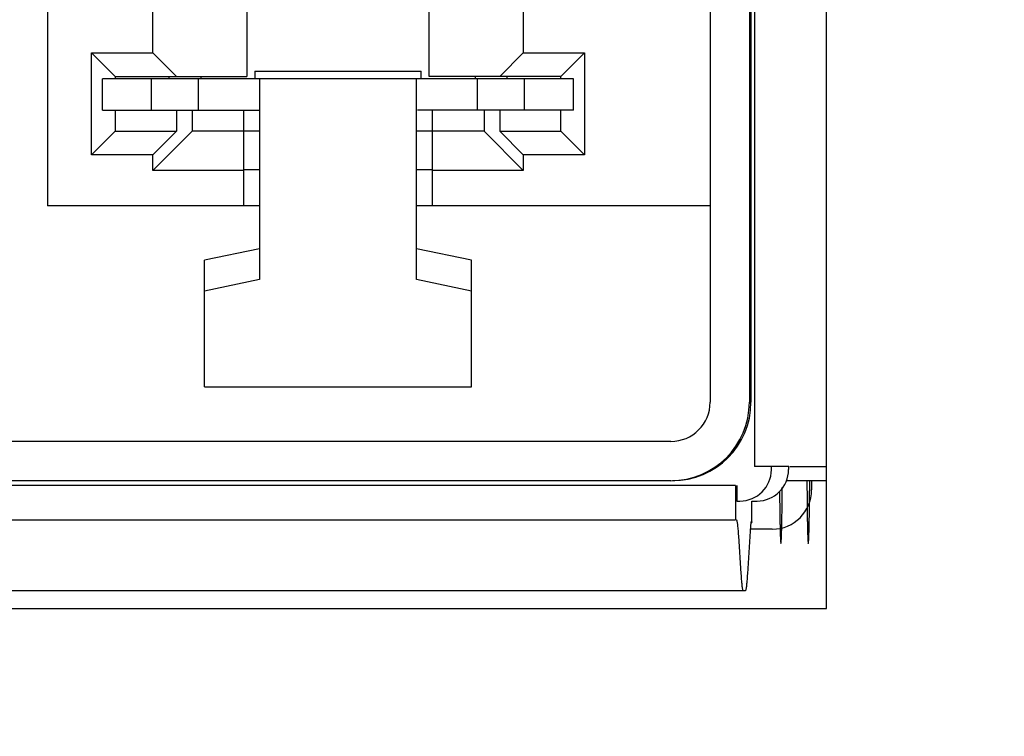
# Model space of a CAD drawing. Header units: inches. Extents: x 0.2 to 16.8, y 0.2 to 10.8.
# Tile 10 of 22: x 8.299 to 8.546, y 5.302 to 5.481. Entities that reach past the tile are written whole.
import ezdxf

# ---------------------------------------------------------------- set-up
doc = ezdxf.new("R2010")
doc.units = ezdxf.units.IN
doc.header["$LTSCALE"] = 0.935
doc.header["$MEASUREMENT"] = 0
doc.layers.get('0').update_dxf_attribs({"linetype": 'CONTINUOUS'})
doc.layers.add('DETAIL', color=7, linetype='CONTINUOUS')
doc.layers.add('DIMENSIONS', color=7, linetype='CONTINUOUS')
doc.styles.get("Standard").update_dxf_attribs({"font": 'txt', "width": 0.8})
doc.dimstyles.new('DIMSTYLE_1', dxfattribs={"dimtxt": 0.125, "dimasz": 0.18, "dimexe": 0.125, "dimexo": 0.0625, "dimgap": 0.03125, "dimtad": 0, "dimtih": 1, "dimtoh": 1, "dimdec": 3, "dimzin": 4, "dimdsep": 46, "dimtxsty": 'STANDARD', "dimblk": '_FILLED', "dimblk1": '_FILLED', "dimblk2": '_FILLED', "dimcen": 0.09, "dimadec": 0, "dimazin": 0, "dimtp": 0.001, "dimtm": 0.001, "dimtfac": 1, "dimtdec": 3, "dimtofl": 0, "dimtmove": 0, "dimatfit": 3, "dimldrblk": '_FILLED', "dimfxl": 1, "dimtolj": 1, "dimtzin": 4, "dimarcsym": 0})
doc.dimstyles.get("Standard").update_dxf_attribs({"dimtxt": 0.125, "dimasz": 0.18, "dimexe": 0.125, "dimexo": 0.0625, "dimgap": 0.09, "dimtad": 0, "dimtih": 1, "dimtoh": 1, "dimdec": 3, "dimzin": 4, "dimdsep": 46, "dimtxsty": 'STANDARD', "dimblk": '_FILLED', "dimblk1": '_FILLED', "dimblk2": '_FILLED', "dimcen": 0.09, "dimadec": 0, "dimazin": 0, "dimtol": 1, "dimtp": 0.01, "dimtm": 0.01, "dimtfac": 1, "dimtdec": 3, "dimtofl": 0, "dimtmove": 0, "dimatfit": 3, "dimldrblk": '_FILLED', "dimfxl": 1, "dimtolj": 1, "dimtzin": 4, "dimarcsym": 0})

# ---------------------------------------------------------------- blocks, each defined once
blk = doc.blocks.new('*D4')
at = {"layer": 'DIMENSIONS', "color": 2, "linetype": 'CONTINUOUS'}
blk.add_line((8.3719356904, 7.9206617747), (7.329683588, 7.9206617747), dxfattribs=at)
at = {"layer": 'DIMENSIONS', "color": 2, "linetype": 'CONTINUOUS', "insert": (7.267183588, 7.9831617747), "char_height": 0.125, "width": 1.425, "attachment_point": 3, "line_spacing_factor": 0.9}
blk.add_mtext('4.943{\\Ftxt.shx;\\W1.000000;\\H0.125000; }[125.55]', dxfattribs=at)
blk = doc.blocks.new('_FILLED')
at = {"color": 0, "linetype": 'BYBLOCK'}
blk.add_solid([(0, 0), (-1, 0.1736111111), (-1, -0.1736111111)], dxfattribs=at)

msp = doc.modelspace()

# ---------------------------------------------------------------- linework, layer by layer
at = {"color": 7, "linetype": 'CONTINUOUS'}
for p, q in [((8.5011356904, 5.3337895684), (8.5011356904, 5.9555895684)), ((8.305766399, 5.8678570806), (8.305766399, 5.4347862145)), ((8.355766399, 5.8353772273), (8.355766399, 5.4672669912)), ((8.4014356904, 5.4672669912), (8.4014356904, 5.8353772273)), ((8.4719316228, 5.5331883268), (8.4719316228, 5.3855505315)), ((8.4817726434, 5.5331883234), (8.4817726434, 5.3855505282)), ((8.4821700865, 5.5317182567), (8.4821700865, 5.3855509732)), ((8.4830277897, 5.5317178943), (8.4830277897, 5.3694209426)), ((8.4250577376, 5.5076208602), (8.4250577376, 5.4731720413)), ((8.3321443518, 5.4731720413), (8.3321443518, 5.4924633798)), ((8.3167900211, 5.4475814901), (8.3167900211, 5.4731720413)), ((8.3226955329, 5.4672666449), (8.3167900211, 5.4731720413)), ((8.3167900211, 5.4731720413), (8.3321443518, 5.4731720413)), ((8.3321443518, 5.4731720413), (8.3380498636, 5.4672666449)), ((8.4191522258, 5.4672666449), (8.4250577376, 5.4731720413)), ((8.4250577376, 5.4731720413), (8.4404120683, 5.4731720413)), ((8.4404120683, 5.4731720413), (8.4345065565, 5.4672666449)), ((8.4404120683, 5.4731720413), (8.4404120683, 5.4475814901)), ((8.357734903, 5.4685786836), (8.357734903, 5.4666805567)), ((8.357734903, 5.4685786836), (8.3994671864, 5.4685786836)), ((8.3994671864, 5.4666805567), (8.3994671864, 5.4685786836)), ((8.3195459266, 5.4588019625), (8.3195459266, 5.4666759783)), ((8.4376561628, 5.4666759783), (8.3195459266, 5.4666759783)), ((8.3226955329, 5.4672666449), (8.355766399, 5.4672669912)), ((8.3226955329, 5.4672666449), (8.3226955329, 5.4666760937)), ((8.331814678, 5.4588019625), (8.331814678, 5.4666759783)), ((8.3362782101, 5.4666760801), (8.3362782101, 5.4672678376)), ((8.3436257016, 5.4588022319), (8.3436257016, 5.4666762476)), ((8.3441522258, 5.4672679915), (8.3441522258, 5.466676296)), ((8.3589160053, 5.4666765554), (8.3589160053, 5.416285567)), ((8.3982860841, 5.416285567), (8.3982860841, 5.4666765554)), ((8.4345065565, 5.4672666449), (8.4014356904, 5.4672669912)), ((8.4130498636, 5.466676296), (8.4130498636, 5.4672679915)), ((8.4135763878, 5.4588022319), (8.4135763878, 5.4666762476)), ((8.4209238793, 5.4672678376), (8.4209238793, 5.4666760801)), ((8.4253874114, 5.4588019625), (8.4253874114, 5.4666759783)), ((8.4345065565, 5.4666760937), (8.4345065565, 5.4672666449)), ((8.4376561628, 5.4588019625), (8.4376561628, 5.4666759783)), ((8.3195459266, 5.4588019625), (8.3589160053, 5.4588025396)), ((8.3226955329, 5.458802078), (8.3226955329, 5.4534871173)), ((8.3380498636, 5.458802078), (8.3380498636, 5.4534871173)), ((8.3419868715, 5.4588021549), (8.3419868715, 5.4534871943)), ((8.3549789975, 5.4347862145), (8.3549789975, 5.4588021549)), ((8.4376561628, 5.4588019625), (8.3984999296, 5.4588025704)), ((8.4022230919, 5.4588021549), (8.4022230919, 5.4347862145)), ((8.4152152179, 5.4588021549), (8.4152152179, 5.4534871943)), ((8.4191522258, 5.458802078), (8.4191522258, 5.4534871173)), ((8.4345065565, 5.4534871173), (8.4345065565, 5.458802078)), ((8.3226955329, 5.4534871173), (8.3167900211, 5.4475814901)), ((8.3226955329, 5.4534871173), (8.3380498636, 5.4534871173)), ((8.3419868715, 5.4534871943), (8.3321443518, 5.4436444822)), ((8.3380498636, 5.4534871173), (8.3321443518, 5.4475814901)), ((8.3589160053, 5.4534876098), (8.3419868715, 5.4534871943)), ((8.4152152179, 5.4534871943), (8.3982860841, 5.4534876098)), ((8.4250577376, 5.4436444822), (8.4152152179, 5.4534871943)), ((8.4191522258, 5.4534871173), (8.4345065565, 5.4534871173)), ((8.4250577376, 5.4475814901), (8.4191522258, 5.4534871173)), ((8.4404120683, 5.4475814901), (8.4345065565, 5.4534871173)), ((8.3321443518, 5.4475814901), (8.3167900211, 5.4475814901)), ((8.3321443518, 5.4436444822), (8.3321443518, 5.4475814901)), ((8.4250577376, 5.4475814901), (8.4250577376, 5.4436444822)), ((8.4404120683, 5.4475814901), (8.4250577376, 5.4475814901)), ((8.3549789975, 5.4436444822), (8.3321443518, 5.4436444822)), ((8.3589160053, 5.4438416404), (8.3549789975, 5.4438416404)), ((8.4022230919, 5.4438416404), (8.3982860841, 5.4438416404)), ((8.4250577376, 5.4436444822), (8.4022230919, 5.4436444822)), ((8.3589160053, 5.4347865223), (8.305766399, 5.4347862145)), ((8.4719316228, 5.4347862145), (8.3982860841, 5.4347865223)), ((8.3589160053, 5.4240399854), (8.3451364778, 5.4211886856)), ((8.4120656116, 5.4211886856), (8.3982860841, 5.4240399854)), ((8.3451364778, 5.3893868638), (8.3451364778, 5.4211886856)), ((8.4120656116, 5.3893868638), (8.4120656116, 5.4211886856)), ((8.3589160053, 5.416285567), (8.3451364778, 5.4134342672)), ((8.4120656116, 5.4134342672), (8.3982860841, 5.416285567)), ((8.3451364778, 5.3893868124), (8.4120656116, 5.3893868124)), ((8.4620906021, 5.3757080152), (8.1294641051, 5.3757081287)), ((8.4916878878, 5.3694209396), (8.4830277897, 5.3694209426)), ((8.4872874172, 5.3686218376), (8.4872874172, 5.3694213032)), ((8.4915802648, 5.3694255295), (8.4915802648, 5.3686266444)), ((8.4918816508, 5.3694211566), (8.5011356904, 5.3694220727)), ((8.4782920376, 5.3646844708), (8.1142558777, 5.364684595)), ((8.4620906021, 5.3658654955), (8.1294641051, 5.365865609)), ((8.4782920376, 5.3646844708), (8.4782920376, 5.3560230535)), ((8.478615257, 5.3646848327), (8.478615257, 5.3607478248)), ((8.4910281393, 5.3658740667), (8.5011356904, 5.3658740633)), ((8.4973661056, 5.3658812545), (8.4973661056, 5.3635405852)), ((8.478615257, 5.3607478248), (8.4794146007, 5.3607478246)), ((8.48237285, 5.3555238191), (8.4823917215, 5.3607520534)), ((8.4823917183, 5.3607511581), (8.4837074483, 5.3607526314)), ((8.1142558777, 5.3560231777), (8.4782920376, 5.3560230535)), ((8.4813673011, 5.3425045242), (8.4821489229, 5.3545057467)), ((8.4821489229, 5.3545057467), (8.4822155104, 5.3553061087)), ((8.4822155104, 5.3553061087), (8.4823089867, 5.355713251)), ((8.48237285, 5.3555238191), (8.4822340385, 5.3552880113)), ((8.4823089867, 5.3557132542), (8.48237285, 5.3555238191)), ((8.4790193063, 5.3519993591), (8.4796379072, 5.3425025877)), ((8.4875250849, 5.3536980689), (8.4820963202, 5.3536980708)), ((8.1161530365, 5.3383446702), (8.4808160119, 5.3383452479)), ((8.0917356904, 5.3337895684), (8.5011356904, 5.3337895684))]:
    msp.add_line(p, q, dxfattribs=at)
at = {"color": 4, "linetype": 'CONTINUOUS'}
for p, q in [((8.4961949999, 5.3658804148), (8.4962292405, 5.3608454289)), ((8.4968614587, 5.360846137), (8.4968956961, 5.3658804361))]:
    msp.add_line(p, q, dxfattribs=at)
at = {"color": 7, "linetype": 'CONTINUOUS'}
for centre, radius, start, end in [((8.4620892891, 5.3855502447), 0.0098422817, 270.007643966, 0.0016695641), ((8.4620875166, 5.3855504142), 0.0196851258, 270.008980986, 0.0003318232), ((8.4624874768, 5.3855469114), 0.0196809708, 270.0016548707, 359.999603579), ((8.4794135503, 5.3686216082), 0.0078738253, 270.0076439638, 0.001669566), ((8.4837063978, 5.368626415), 0.0078738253, 270.0076439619, 0.0016695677), ((8.4875237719, 5.3635402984), 0.0098422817, 270.0076439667, 0.0016695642)]:
    msp.add_arc(centre, radius, start, end, dxfattribs=at)
at = {"color": 4, "linetype": 'CONTINUOUS'}
for points, knots in [([(8.4893391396, 5.3631555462), (8.4893433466, 5.362692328), (8.4893496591, 5.3619975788), (8.4893580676, 5.3610709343), (8.4893633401, 5.3604924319), (8.4893675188, 5.3600281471), (8.4893702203, 5.359741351), (8.4893721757, 5.3595041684), (8.4893742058, 5.3593474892), (8.4893763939, 5.3591967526), (8.4893806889, 5.3588922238), (8.4893871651, 5.3584366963), (8.4893957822, 5.3578286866), (8.4894043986, 5.3572205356), (8.4894108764, 5.356765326), (8.4894151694, 5.3564603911), (8.4894169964, 5.3563355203), (8.4894183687, 5.3562305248), (8.4894200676, 5.3561441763), (8.4894231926, 5.3560017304), (8.4894275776, 5.355793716), (8.4894346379, 5.355463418), (8.4894434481, 5.3550496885), (8.4894522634, 5.3546362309), (8.4894593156, 5.3543054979), (8.4894646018, 5.3540571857), (8.4894690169, 5.3538511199), (8.4894720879, 5.3537051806), (8.4894738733, 5.353624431), (8.4894751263, 5.3535564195), (8.4894767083, 5.3535168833), (8.4894787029, 5.3534542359), (8.4894822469, 5.3533492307), (8.4894872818, 5.3531968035), (8.4894933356, 5.3530149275), (8.4895014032, 5.3527720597), (8.4895094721, 5.3525293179), (8.4895175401, 5.3522864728), (8.4895235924, 5.3521045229), (8.4895296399, 5.3519218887), (8.4895346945, 5.3517718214), (8.4895382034, 5.3516626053), (8.4895402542, 5.3516067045), (8.489542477, 5.3515753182), (8.4895451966, 5.3515276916), (8.489549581, 5.35145618), (8.4895550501, 5.3513651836), (8.4895638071, 5.3512204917), (8.489574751, 5.3510392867), (8.489585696, 5.350858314), (8.4895944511, 5.3507132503), (8.4895999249, 5.3506231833), (8.4896042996, 5.3505497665), (8.4896070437, 5.3505069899), (8.4896092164, 5.3504656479), (8.4896114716, 5.350450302), (8.4896154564, 5.3504355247), (8.4896211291, 5.3504080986), (8.4896279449, 5.3503778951), (8.4896347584, 5.3503469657), (8.4896438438, 5.3503059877), (8.489652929, 5.3502648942), (8.4896620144, 5.3502239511), (8.4896688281, 5.3501929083), (8.4896745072, 5.3501680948), (8.4896784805, 5.3501486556), (8.4896807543, 5.350140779), (8.4896824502, 5.3501257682), (8.4896841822, 5.3501455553), (8.4896864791, 5.3501598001), (8.4896905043, 5.350190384), (8.4896962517, 5.3502311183), (8.4897031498, 5.3502812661), (8.4897123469, 5.3503476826), (8.4897215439, 5.3504142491), (8.4897307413, 5.350480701), (8.4897376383, 5.3505307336), (8.4897445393, 5.350580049), (8.4897502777, 5.3506233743), (8.489754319, 5.3506493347), (8.4897565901, 5.3506709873), (8.4897587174, 5.3507183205), (8.4897614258, 5.350768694), (8.4897657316, 5.3508542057), (8.4897711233, 5.350959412), (8.4897797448, 5.3511286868), (8.4897905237, 5.351339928), (8.4898013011, 5.3515513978), (8.489809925, 5.3517203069), (8.4898153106, 5.3518264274), (8.4898196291, 5.351910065), (8.4898223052, 5.3519652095), (8.4898244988, 5.3520027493), (8.4898264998, 5.3520642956), (8.489829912, 5.3521831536), (8.4898348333, 5.3523471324), (8.4898426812, 5.3526127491), (8.4898525, 5.3529436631), (8.4898623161, 5.3532749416), (8.4898701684, 5.3535399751), (8.4898760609, 5.3537384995), (8.4898809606, 5.353904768), (8.4898844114, 5.3540195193), (8.4898863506, 5.3540876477), (8.4898878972, 5.3541315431), (8.4898890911, 5.3542029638), (8.4898908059, 5.3542885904), (8.4898937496, 5.3544429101), (8.4898979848, 5.3546610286), (8.4899030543, 5.3549237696), (8.4899098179, 5.3552737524), (8.4899182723, 5.3557112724), (8.4899267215, 5.3561490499), (8.4899334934, 5.3564986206), (8.489937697, 5.3567186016), (8.4899406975, 5.3568695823), (8.4899423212, 5.3569605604), (8.4899436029, 5.3570692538), (8.489945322, 5.3571990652), (8.4899493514, 5.3575155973), (8.4899554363, 5.3579882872), (8.4899635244, 5.3586198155), (8.4899716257, 5.3592507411), (8.4899776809, 5.3597247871), (8.4899817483, 5.3600395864), (8.4899833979, 5.3601725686), (8.4899848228, 5.3602747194), (8.4899858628, 5.3603923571), (8.489987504, 5.3606054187), (8.4899899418, 5.360906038), (8.4899937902, 5.3613891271), (8.4899986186, 5.3619922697), (8.4900063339, 5.3629577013), (8.4900121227, 5.3636816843), (8.4900159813, 5.3641643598)], [0, 0, 0, 0, 0.03125, 0.046875, 0.0625, 0.0703125, 0.078125, 0.08203125, 0.0859375, 0.08984375, 0.09375, 0.109375, 0.125, 0.140625, 0.15625, 0.16015625, 0.1640625, 0.166015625, 0.16796875, 0.171875, 0.1796875, 0.1875, 0.203125, 0.21875, 0.2265625, 0.234375, 0.2421875, 0.24609375, 0.248046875, 0.25, 0.251953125, 0.25390625, 0.2578125, 0.265625, 0.2734375, 0.28125, 0.296875, 0.3046875, 0.3125, 0.3203125, 0.328125, 0.33203125, 0.333984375, 0.3359375, 0.33984375, 0.34375, 0.3515625, 0.359375, 0.375, 0.390625, 0.3984375, 0.40625, 0.41015625, 0.4140625, 0.416015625, 0.41796875, 0.421875, 0.4296875, 0.4375, 0.4453125, 0.453125, 0.46875, 0.4765625, 0.484375, 0.4921875, 0.49609375, 0.498046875, 0.5, 0.501953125, 0.50390625, 0.5078125, 0.515625, 0.5234375, 0.53125, 0.546875, 0.5546875, 0.5625, 0.5703125, 0.578125, 0.58203125, 0.583984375, 0.5859375, 0.58984375, 0.59375, 0.6015625, 0.609375, 0.625, 0.640625, 0.6484375, 0.65625, 0.66015625, 0.6640625, 0.666015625, 0.66796875, 0.671875, 0.6796875, 0.6875, 0.703125, 0.71875, 0.7265625, 0.734375, 0.7421875, 0.74609375, 0.748046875, 0.75, 0.751953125, 0.75390625, 0.7578125, 0.765625, 0.7734375, 0.78125, 0.796875, 0.8125, 0.8203125, 0.828125, 0.83203125, 0.833984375, 0.8359375, 0.83984375, 0.84375, 0.859375, 0.875, 0.890625, 0.90625, 0.91015625, 0.9140625, 0.916015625, 0.91796875, 0.921875, 0.9296875, 0.9375, 0.953125, 0.96875, 1, 1, 1, 1]), ([(8.4962292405, 5.3608454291), (8.4962338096, 5.3604701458), (8.4962406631, 5.359907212), (8.4962498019, 5.3591566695), (8.4962566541, 5.3585936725), (8.49626237, 5.358124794), (8.4962669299, 5.3577490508), (8.496270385, 5.357468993), (8.4962731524, 5.3572300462), (8.4962761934, 5.3570800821), (8.49627909, 5.3569229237), (8.4962827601, 5.3567289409), (8.4962886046, 5.3564171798), (8.4962959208, 5.356028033), (8.4963046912, 5.3555604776), (8.4963134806, 5.3550943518), (8.4963207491, 5.3547016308), (8.4963259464, 5.3544350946), (8.4963287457, 5.3542697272), (8.4963313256, 5.3541824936), (8.4963338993, 5.3540947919), (8.4963373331, 5.3539780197), (8.4963433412, 5.3537735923), (8.4963519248, 5.3534815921), (8.4963622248, 5.3531311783), (8.4963708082, 5.3528391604), (8.496377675, 5.3526055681), (8.4963828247, 5.3524303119), (8.4963871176, 5.3522844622), (8.4963905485, 5.3521673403), (8.4963931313, 5.3520807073), (8.4963952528, 5.352004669), (8.496397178, 5.3519723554), (8.4964000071, 5.3519165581), (8.4964061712, 5.3517999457), (8.4964156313, 5.3516176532), (8.4964269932, 5.3514001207), (8.4964383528, 5.3511823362), (8.4964478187, 5.3510006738), (8.4964553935, 5.3508558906), (8.4964601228, 5.350764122), (8.4964639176, 5.3506936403), (8.4964676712, 5.3506124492), (8.4964726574, 5.3505876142), (8.4964786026, 5.3505478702), (8.496486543, 5.3504983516), (8.4964964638, 5.3504352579), (8.4965083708, 5.3503600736), (8.4965182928, 5.3502972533), (8.4965262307, 5.3502471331), (8.4965321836, 5.3502092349), (8.4965371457, 5.350178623), (8.4965406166, 5.3501552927), (8.496542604, 5.3501449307), (8.4965440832, 5.3501287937), (8.4965456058, 5.3501446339), (8.4965476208, 5.3501546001), (8.4965511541, 5.3501772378), (8.496556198, 5.3502068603), (8.4965622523, 5.3502435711), (8.4965703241, 5.3502921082), (8.4965804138, 5.3503529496), (8.4965925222, 5.3504257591), (8.4966026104, 5.3504868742), (8.4966106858, 5.3505348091), (8.4966167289, 5.3505733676), (8.4966218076, 5.3505972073), (8.4966255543, 5.3506776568), (8.4966293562, 5.3507473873), (8.4966340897, 5.3508382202), (8.4966416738, 5.3509815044), (8.4966511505, 5.3511612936), (8.4966625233, 5.3513768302), (8.4966738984, 5.3515921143), (8.4966833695, 5.3517725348), (8.4966895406, 5.3518879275), (8.4966923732, 5.3519431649), (8.4966943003, 5.3519750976), (8.4966964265, 5.3520507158), (8.4966990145, 5.3521368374), (8.4967024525, 5.3522532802), (8.4967067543, 5.35239828), (8.4967119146, 5.3525725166), (8.4967187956, 5.3528047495), (8.4967273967, 5.3530950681), (8.4967377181, 5.3534434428), (8.4967463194, 5.3537337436), (8.4967523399, 5.3539369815), (8.4967557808, 5.354053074), (8.4967583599, 5.3541402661), (8.496760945, 5.3542269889), (8.4967637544, 5.3543918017), (8.4967689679, 5.3546573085), (8.4967762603, 5.3550485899), (8.496785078, 5.3555129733), (8.4967938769, 5.3559787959), (8.4968012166, 5.3563664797), (8.4968070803, 5.3566771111), (8.4968107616, 5.3568702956), (8.4968136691, 5.3570270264), (8.4968167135, 5.3571757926), (8.4968195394, 5.357418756), (8.4968230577, 5.3577029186), (8.4968277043, 5.3580843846), (8.4968335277, 5.3585603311), (8.4968405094, 5.3591318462), (8.4968498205, 5.3598937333), (8.4968568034, 5.3604651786), (8.4968614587, 5.3608461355)], [0, 0, 0, 0, 0.03125, 0.046875, 0.0625, 0.078125, 0.0859375, 0.09375, 0.1015625, 0.10546875, 0.109375, 0.1171875, 0.125, 0.140625, 0.15625, 0.171875, 0.1875, 0.1953125, 0.19921875, 0.203125, 0.20703125, 0.2109375, 0.21875, 0.234375, 0.25, 0.265625, 0.2734375, 0.28125, 0.2890625, 0.29296875, 0.296875, 0.30078125, 0.302734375, 0.3046875, 0.3125, 0.328125, 0.34375, 0.359375, 0.375, 0.3828125, 0.390625, 0.39453125, 0.3984375, 0.40625, 0.4140625, 0.421875, 0.4375, 0.453125, 0.46875, 0.4765625, 0.484375, 0.4921875, 0.49609375, 0.498046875, 0.5, 0.501953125, 0.50390625, 0.5078125, 0.515625, 0.5234375, 0.53125, 0.546875, 0.5625, 0.578125, 0.5859375, 0.59375, 0.6015625, 0.60546875, 0.609375, 0.6171875, 0.625, 0.640625, 0.65625, 0.671875, 0.6875, 0.6953125, 0.697265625, 0.69921875, 0.703125, 0.70703125, 0.7109375, 0.71875, 0.7265625, 0.734375, 0.75, 0.765625, 0.78125, 0.7890625, 0.79296875, 0.796875, 0.80078125, 0.8046875, 0.8125, 0.828125, 0.84375, 0.859375, 0.875, 0.8828125, 0.890625, 0.89453125, 0.8984375, 0.90625, 0.9140625, 0.921875, 0.9375, 0.953125, 0.96875, 1, 1, 1, 1])]:
    msp.add_open_spline(points, degree=3, knots=knots, dxfattribs=at)
at = {"color": 7, "linetype": 'CONTINUOUS'}
for points, knots in [([(8.4784858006, 5.3560232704), (8.4785166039, 5.3560233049), (8.4785812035, 5.3559204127), (8.4786313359, 5.3557372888), (8.4786998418, 5.3554123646), (8.478794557, 5.3547451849), (8.4789090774, 5.3535894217), (8.4789811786, 5.352584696), (8.4790193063, 5.3519993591)], [0, 0, 0, 0, 0.0226007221, 0.0718049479, 0.1507598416, 0.2600053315, 0.5696228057, 1, 1, 1, 1]), ([(8.4796379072, 5.3425025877), (8.4796773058, 5.3418977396), (8.4797518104, 5.340859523), (8.4798701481, 5.3396652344), (8.4799680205, 5.3389758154), (8.4800388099, 5.3386400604), (8.4800906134, 5.3384508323), (8.4801573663, 5.3383445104), (8.4801891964, 5.338344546)], [0, 0, 0, 0, 0.4303771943, 0.7399946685, 0.8492401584, 0.9281950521, 0.9773992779, 1, 1, 1, 1]), ([(8.4808160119, 5.3383452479), (8.4808478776, 5.3383452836), (8.4809145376, 5.3384517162), (8.4809664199, 5.3386410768), (8.4810371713, 5.3389769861), (8.4811350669, 5.3396666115), (8.4812533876, 5.3408611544), (8.4813279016, 5.3418995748), (8.4813673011, 5.3425045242)], [0, 0, 0, 0, 0.022619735, 0.0718451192, 0.150814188, 0.2600657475, 0.5696700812, 1, 1, 1, 1])]:
    msp.add_open_spline(points, degree=3, knots=knots, dxfattribs=at)

# ---------------------------------------------------------------- dimensions: what is measured, and where the dimension line sits
at = {"layer": 'DIMENSIONS', "color": 2, "linetype": 'CONTINUOUS'}
dim = msp.add_ordinate_dim(feature_location=(8.3719356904, 7.9206617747), offset=(-1.0422521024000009, 0), dtype=0, origin=(8.4344356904, 2.9777517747), dimstyle='DIMSTYLE_1', dxfattribs=at)
dim.commit()
dim.dimension.update_dxf_attribs({"geometry": '*D4', "text_midpoint": (6.554683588, 7.9206617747)})

# ---------------------------------------------------------------- leaders
at = {"layer": 'DETAIL', "color": 2, "linetype": 'CONTINUOUS'}
msp.add_leader([(8.4709088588, 4.943347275), (9.5961360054, 5.6908361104), (9.7761360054, 5.6908361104)], dimstyle='STANDARD', override={"dimtad": 0}, dxfattribs=at)

doc.saveas('drawing.dxf')
